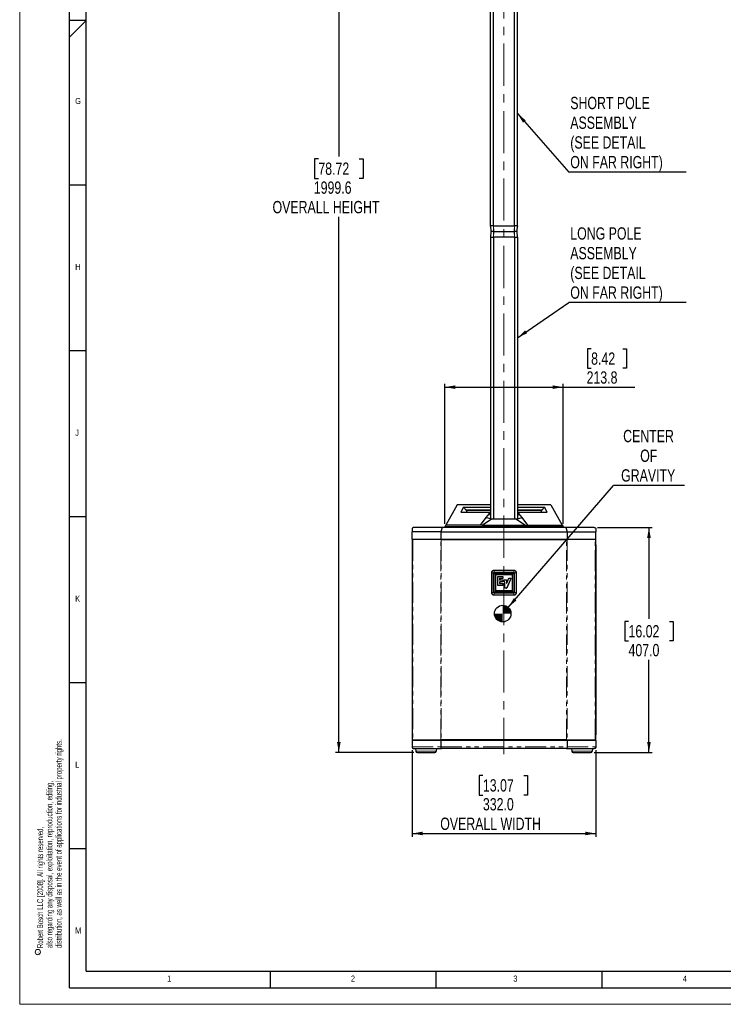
# Model space of a CAD drawing. Header units: millimetres. Extents: x 0 to 5046, y 0 to 3564.
# Tile 1 of 17: x 0 to 1272, y 0 to 1781. Entities that reach past the tile are written whole.
import ezdxf

# ---------------------------------------------------------------- set-up
doc = ezdxf.new("R2010")
doc.units = ezdxf.units.MM
doc.header["$LTSCALE"] = 6
doc.linetypes.add('CENTERX2', pattern=[20.32, 12.7, -2.54, 2.54, -2.54])
doc.linetypes.add('PHANTOM', pattern=[12.7, 6.35, -1.27, 1.27, -1.27, 1.27, -1.27])
doc.layers.add('FORMAT', color=7, linetype='Continuous')
doc.layers.add('SLD-0', color=7, linetype='Continuous')
doc.styles.add('SLDTEXTSTYLE0', font='TXT', dxfattribs={"width": 0.75})
doc.styles.add('SLDTEXTSTYLE1', font='TXT', dxfattribs={"width": 0.605})
doc.dimstyles.new('SLDDIMSTYLE0', dxfattribs={"dimtxt": 22.225, "dimasz": 19.2, "dimexe": 0, "dimexo": 0.0625, "dimgap": 5.55625, "dimtad": 0, "dimtih": 1, "dimtoh": 1, "dimdec": 1, "dimrnd": 1e-09, "dimzin": 4, "dimdsep": 46, "dimtxsty": 'SLDTEXTSTYLE0', "dimsah": 1, "dimcen": 0.09, "dimadec": 0, "dimazin": 1, "dimtfac": 1, "dimtdec": 1, "dimtofl": 0, "dimtmove": 0, "dimatfit": 3, "dimfxl": 1, "dimfrac": 2, "dimtolj": 1, "dimtzin": 12, "dimarcsym": 0})
doc.dimstyles.new('SLDDIMSTYLE1', dxfattribs={"dimtxt": 22.225, "dimasz": 19.2, "dimexe": 0, "dimexo": 0.0625, "dimgap": 5.55625, "dimtad": 0, "dimtih": 1, "dimtoh": 1, "dimdec": 1, "dimrnd": 1e-09, "dimzin": 12, "dimdsep": 46, "dimtxsty": 'SLDTEXTSTYLE0', "dimsah": 1, "dimcen": 0.09, "dimadec": 0, "dimazin": 3, "dimtfac": 1, "dimtdec": 1, "dimtofl": 0, "dimtmove": 0, "dimatfit": 3, "dimfxl": 1, "dimfrac": 2, "dimtolj": 1, "dimtzin": 12, "dimarcsym": 0})
doc.dimstyles.new('SLDDIMSTYLE2', dxfattribs={"dimtxt": 0.18, "dimasz": 19.2, "dimexe": 0, "dimexo": 0.0625, "dimgap": 0, "dimtad": 0, "dimtih": 1, "dimtoh": 1, "dimdec": 0, "dimrnd": 1e-09, "dimzin": 0, "dimdsep": 46, "dimtxsty": 'Standard', "dimsah": 1, "dimcen": 0.09, "dimadec": 0, "dimazin": 0, "dimtfac": 19.2, "dimtdec": 0, "dimtofl": 0, "dimtmove": 0, "dimatfit": 3, "dimfxl": 1, "dimfrac": 2, "dimtolj": 1, "dimtzin": 0, "dimarcsym": 0})

# ---------------------------------------------------------------- blocks, each defined once
blk = doc.blocks.new('SW_NOTE_0')
at = {"color": 0, "linetype": 'Continuous', "lineweight": 0, "char_height": 10.8, "attachment_point": 1, "rotation": 90, "style": 'SLDTEXTSTYLE1'}
for s, insert in [('distribution, as well as in the event of applications for industrial property rights.', (19.7, 0)), ('also regarding any disposal, exploitation, reproduction, editing,', (2.9, 0)), ('Robert Bosch LLC [2008]. All rights reserved,', (-13.9, 0))]:
    blk.add_mtext(s, dxfattribs=dict(at, insert=insert))
blk = doc.blocks.new('SW_NOTE_0_1')
at = {"color": 0, "linetype": 'Continuous', "lineweight": 0}
blk.add_circle((-6.3, 2.3), 4.83, dxfattribs=at)
at = {"color": 0, "linetype": 'Continuous', "lineweight": 0, "insert": (-7.7, 0), "char_height": 6, "attachment_point": 1, "rotation": 90, "style": 'SLDTEXTSTYLE1'}
blk.add_mtext('c', dxfattribs=at)
blk = doc.blocks.new('_D')
at = {"layer": 'SLD-0', "color": 7, "transparency": 16777216}
for p, q in [((709.3, 459.3), (709.3, 302.9)), ((1041.3, 459.3), (1041.3, 302.9)), ((837.2, 413.7), (830.5, 413.7)), ((830.5, 413.7), (830.5, 378.4)), ((911.1, 413.7), (917.8, 413.7)), ((917.8, 413.7), (917.8, 378.4)), ((830.5, 378.4), (837.2, 378.4)), ((917.8, 378.4), (911.1, 378.4)), ((709.3, 308.9), (1041.3, 308.9))]:
    blk.add_line(p, q, dxfattribs=at)
for points in [[(709.3, 308.9), (728.5, 305.6), (728.5, 312.2)], [(1041.3, 308.9), (1022.1, 312.2), (1022.1, 305.6)]]:
    blk.add_solid(points, dxfattribs=at)
at = {"layer": 'SLD-0', "color": 7, "transparency": 16777216, "attachment_point": 1, "style": 'SLDTEXTSTYLE0'}
for s, insert, char_height in [('13.07', (837.2, 407), 22.23), ('332.0', (837.2, 372.9), 22.23), ('OVERALL WIDTH', (760.1, 337.6), 22.225)]:
    blk.add_mtext(s, dxfattribs=dict(at, insert=insert, char_height=char_height))
blk = doc.blocks.new('_D_1')
at = {"layer": 'SLD-0', "color": 7, "transparency": 16777216}
for p, q in [((827, 2454.9), (570.8, 2454.9)), ((576.8, 2454.9), (576.8, 1533.3)), ((539.8, 1528.8), (533.1, 1528.8)), ((533.1, 1528.8), (533.1, 1493.5)), ((613.7, 1528.8), (620.5, 1528.8)), ((620.5, 1528.8), (620.5, 1493.5)), ((533.1, 1493.5), (539.8, 1493.5)), ((620.5, 1493.5), (613.7, 1493.5)), ((576.8, 455.3), (576.8, 1424.1)), ((712.2, 455.3), (570.8, 455.3))]:
    blk.add_line(p, q, dxfattribs=at)
for points in [[(576.8, 2454.9), (573.5, 2435.7), (580.1, 2435.7)], [(576.8, 455.3), (580.1, 474.5), (573.5, 474.5)]]:
    blk.add_solid(points, dxfattribs=at)
at = {"layer": 'SLD-0', "color": 7, "transparency": 16777216, "attachment_point": 1, "style": 'SLDTEXTSTYLE0'}
for s, insert, char_height in [('78.72', (539.8, 1522.2), 22.23), ('1999.6', (531.6, 1488), 22.23), ('OVERALL HEIGHT', (457, 1452.7), 22.225)]:
    blk.add_mtext(s, dxfattribs=dict(at, insert=insert, char_height=char_height))
blk = doc.blocks.new('_D_3')
at = {"layer": 'SLD-0', "color": 7, "transparency": 16777216}
for p, q in [((1044.3, 862.3), (1143.3, 862.3)), ((1137.3, 862.3), (1137.3, 696.9)), ((1100.4, 692.4), (1093.6, 692.4)), ((1093.6, 692.4), (1093.6, 657.1)), ((1174.3, 692.4), (1181, 692.4)), ((1181, 692.4), (1181, 657.1)), ((1093.6, 657.1), (1100.4, 657.1)), ((1181, 657.1), (1174.3, 657.1)), ((1137.3, 455.3), (1137.3, 622.9)), ((1038.4, 455.3), (1143.3, 455.3))]:
    blk.add_line(p, q, dxfattribs=at)
for points in [[(1137.3, 862.3), (1134, 843.1), (1140.6, 843.1)], [(1137.3, 455.3), (1140.6, 474.5), (1134, 474.5)]]:
    blk.add_solid(points, dxfattribs=at)
at = {"layer": 'SLD-0', "color": 7, "transparency": 16777216, "char_height": 22.23, "attachment_point": 1, "style": 'SLDTEXTSTYLE0'}
for s, insert in [('16.02', (1100.4, 685.7)), ('407.0', (1100.4, 651.6))]:
    blk.add_mtext(s, dxfattribs=dict(at, insert=insert))
blk = doc.blocks.new('_D_4')
at = {"layer": 'SLD-0', "color": 7, "transparency": 16777216}
for p, q in [((1032.8, 1185.4), (1026.1, 1185.4)), ((1026.1, 1185.4), (1026.1, 1150.1)), ((1090.3, 1185.4), (1097, 1185.4)), ((1097, 1185.4), (1097, 1150.1)), ((1026.1, 1150.1), (1032.8, 1150.1)), ((1097, 1150.1), (1090.3, 1150.1)), ((768.4, 869.1), (768.4, 1122)), ((982.2, 869.1), (982.2, 1122)), ((768.4, 1116), (982.2, 1116)), ((982.2, 1116), (1112, 1116))]:
    blk.add_line(p, q, dxfattribs=at)
for points in [[(768.4, 1116), (787.6, 1112.7), (787.6, 1119.3)], [(982.2, 1116), (963, 1119.3), (963, 1112.7)]]:
    blk.add_solid(points, dxfattribs=at)
at = {"layer": 'SLD-0', "color": 7, "transparency": 16777216, "char_height": 22.23, "attachment_point": 1, "style": 'SLDTEXTSTYLE0'}
for s, insert in [('8.42', (1032.8, 1178.8)), ('213.8', (1024.6, 1144.6))]:
    blk.add_mtext(s, dxfattribs=dict(at, insert=insert))
blk = doc.blocks.new('SW_NOTE_0_2')
at = {"layer": 'SLD-0', "color": 0}
blk.add_line((212, 0), (0, 0), dxfattribs=at)
at = {"layer": 'SLD-0', "color": 0, "attachment_point": 1, "style": 'SLDTEXTSTYLE0'}
for s, insert, char_height in [('SHORT POLE', (2.7, 136.2), 22.23), ('ASSEMBLY', (2.7, 100.6), 22.23), ('(SEE DETAIL', (2.7, 64.9), 22.225), ('ON FAR RIGHT)', (2.7, 29.3), 22.225)]:
    blk.add_mtext(s, dxfattribs=dict(at, insert=insert, char_height=char_height))
blk = doc.blocks.new('SW_NOTE_0_3')
at = {"layer": 'SLD-0', "color": 0}
blk.add_line((212, 0), (0, 0), dxfattribs=at)
at = {"layer": 'SLD-0', "color": 0, "attachment_point": 1, "style": 'SLDTEXTSTYLE0'}
for s, insert, char_height in [('LONG POLE', (2.7, 135.8), 22.23), ('ASSEMBLY', (2.7, 100.2), 22.23), ('(SEE DETAIL', (2.7, 64.5), 22.225), ('ON FAR RIGHT)', (2.7, 28.9), 22.225)]:
    blk.add_mtext(s, dxfattribs=dict(at, insert=insert, char_height=char_height))
blk = doc.blocks.new('SW_NOTE_0_4')
at = {"layer": 'SLD-0', "color": 0}
blk.add_line((128.8, 0), (0, 0), dxfattribs=at)
at = {"layer": 'SLD-0', "color": 0, "char_height": 22.23, "attachment_point": 2, "style": 'SLDTEXTSTYLE0'}
for s, insert in [('CENTER', (63.6, 100.5)), ('OF', (64, 64.9)), ('GRAVITY', (63, 29.3))]:
    blk.add_mtext(s, dxfattribs=dict(at, insert=insert))
blk = doc.blocks.new('SW_DOWELSYMBOL_0')
at = {"linetype": 'Continuous', "lineweight": 18}
h = blk.add_hatch(color=0, dxfattribs=at)
edge = h.paths.add_edge_path(flags=0)
edge.add_arc((0, 0), 15, 180, 270)
edge.add_line((0, -15), (0, 0))
edge.add_line((0, 0), (-15, 0))
h = blk.add_hatch(color=0, dxfattribs=at)
edge = h.paths.add_edge_path(flags=0)
edge.add_arc((0, 0), 15, 0, 90)
edge.add_line((0, 15), (0, 0))
edge.add_line((0, 0), (15, 0))
at = {"layer": 'SLD-0', "color": 0}
blk.add_circle((0, 0), 15, dxfattribs=at)

msp = doc.modelspace()

# ---------------------------------------------------------------- linework, layer by layer
at = {"color": 7, "linetype": 'Continuous', "lineweight": 18}
for q in [(0.000025, 3564.00006), (5046.000025, 0.00006)]:
    msp.add_line((0.000025, 0.00006), q, dxfattribs=at)
at = {"color": 7, "linetype": 'Continuous', "lineweight": 25}
for p, q in [((851.05226, 1407.43035), (851.05226, 1834.930356)), ((856.336162, 1407.43035), (856.336162, 1834.930355)), ((894.254251, 1407.43035), (894.254251, 1834.93035)), ((899.538152, 1407.43035), (899.538152, 1834.93035)), ((850.969502, 1407.43035), (851.333788, 1397.43035)), ((856.142494, 1407.43035), (851.096892, 1407.43035)), ((856.5148, 1407.43035), (894.075613, 1407.43035)), ((899.49352, 1407.43035), (894.447918, 1407.43035)), ((899.256625, 1397.43035), (899.620911, 1407.430364)), ((851.333788, 1397.43035), (850.969501, 1387.430335)), ((856.298573, 1397.43035), (851.461178, 1397.43035)), ((856.670879, 1397.43035), (893.919534, 1397.43035)), ((899.129234, 1397.43035), (894.291839, 1397.43035)), ((899.620911, 1387.43035), (899.256625, 1397.43035)), ((851.05226, 1387.43035), (851.05226, 877.923805)), ((851.096892, 1387.43035), (856.142494, 1387.43035)), ((856.336162, 1387.43035), (856.336162, 877.432334)), ((894.075613, 1387.43035), (856.5148, 1387.43035)), ((894.254251, 1387.43035), (894.254251, 877.432362)), ((894.447918, 1387.43035), (899.49352, 1387.43035)), ((899.538152, 1387.43035), (899.538152, 877.9238)), ((790.743553, 903.326119), (770.348803, 866.678296)), ((851.05226, 903.326119), (790.743553, 903.326119)), ((802.290512, 899.09934), (797.279394, 890.16453)), ((802.290512, 899.09934), (851.05226, 899.099331)), ((802.290512, 899.099152), (806.808534, 893.394686)), ((808.822421, 890.16372), (806.808534, 893.39454)), ((851.05226, 893.394539), (806.808534, 893.394539)), ((806.81005, 893.394539), (808.820325, 890.16372)), ((806.810188, 893.394539), (851.05226, 893.394539)), ((959.846859, 903.326119), (899.538152, 903.326119)), ((899.538152, 899.099323), (948.300918, 899.099314)), ((899.538152, 893.394539), (943.78023, 893.394539)), ((943.780834, 893.394539), (899.538152, 893.394539)), ((943.780834, 893.39454), (941.767389, 890.163779)), ((941.769888, 890.163779), (943.780355, 893.394539)), ((948.300918, 899.098955), (943.780834, 893.394632)), ((953.310243, 890.164482), (948.300918, 899.099314)), ((959.846859, 903.326119), (980.241615, 866.678286)), ((797.279394, 890.163714), (851.05226, 890.163739)), ((842.615674, 880.257858), (832.031284, 866.678297)), ((852.722525, 877.432191), (835.840405, 865.918908)), ((848.34411, 887.609371), (842.615674, 880.257858)), ((852.722543, 877.432723), (842.615684, 880.257756)), ((848.344026, 887.609086), (851.05226, 883.881763)), ((851.05226, 887.954431), (848.34411, 887.609371)), ((875.29525, 877.433088), (852.722525, 877.432191)), ((897.867714, 877.432224), (875.29525, 877.433088)), ((897.867679, 877.432685), (907.974979, 880.257851)), ((897.867714, 877.432224), (914.750036, 865.918908)), ((899.538152, 890.16376), (953.310243, 890.163784)), ((902.246311, 887.609405), (899.538152, 887.954466)), ((902.246225, 887.609483), (899.538152, 883.882447)), ((907.975005, 880.257836), (902.246311, 887.609405)), ((918.55893, 866.67829), (907.975005, 880.257836)), ((709.295206, 859.33035), (709.295206, 854.33035)), ((763.664914, 862.33035), (712.295206, 862.33035)), ((763.664914, 862.33035), (761.295206, 854.33035)), ((986.925498, 862.33035), (763.664914, 862.33035)), ((768.374349, 862.33035), (768.374349, 863.13035)), ((770.348803, 866.678296), (768.587447, 863.513271)), ((981.216064, 863.13035), (769.374349, 863.13035)), ((832.031284, 866.678302), (770.348803, 866.678296)), ((835.840405, 865.91924), (832.031284, 866.678296)), ((875.295206, 865.919878), (835.840405, 865.91924)), ((914.750036, 865.919243), (875.295206, 865.919878)), ((914.750036, 865.919243), (918.55893, 866.678256)), ((918.55893, 866.67829), (980.241615, 866.678295)), ((980.241615, 866.678286), (982.002966, 863.513271)), ((982.216064, 863.13035), (982.216064, 862.33035)), ((986.925498, 862.33035), (989.295206, 854.33035)), ((1038.295206, 862.33035), (986.925498, 862.33035)), ((1041.295206, 859.33035), (1041.295206, 854.33035)), ((761.295206, 854.33035), (709.295206, 854.33035)), ((709.295206, 841.33035), (709.295206, 854.33035)), ((709.295206, 841.33035), (761.295206, 841.33035)), ((709.295206, 841.33035), (709.295206, 831.081822)), ((709.795206, 478.33035), (709.795206, 840.33035)), ((710.705928, 840.33035), (709.795206, 840.33035)), ((760.946462, 840.33035), (710.705928, 840.33035)), ((712.295206, 840.33035), (712.295206, 841.33035)), ((762.03574, 840.33035), (760.946462, 840.33035)), ((761.295206, 854.33035), (761.295206, 841.33035)), ((761.295206, 854.33035), (989.295206, 854.33035)), ((761.295206, 841.33035), (989.295206, 841.33035)), ((762.03574, 840.33035), (988.554673, 840.33035)), ((762.48006, 841.33035), (762.48006, 840.33035)), ((988.110352, 841.33035), (988.110352, 840.33035)), ((989.643951, 840.33035), (988.554673, 840.33035)), ((989.295206, 854.33035), (1041.295206, 854.33035)), ((989.295206, 854.33035), (989.295206, 841.33035)), ((989.295206, 841.33035), (1041.295206, 841.33035)), ((1039.884484, 840.33035), (989.643951, 840.33035)), ((1038.295206, 840.33035), (1038.295206, 841.33035)), ((1040.795206, 840.33035), (1039.884484, 840.33035)), ((1040.795206, 840.33035), (1040.795206, 478.33035)), ((1041.295206, 841.33035), (1041.295206, 854.33035)), ((1041.295206, 831.081822), (1041.295206, 841.33035)), ((709.295206, 831.081822), (709.795206, 831.081822)), ((709.295206, 831.081822), (709.295206, 487.578878)), ((1041.295206, 831.081822), (1040.795206, 831.081822)), ((1041.295206, 831.081822), (1041.295206, 487.578878)), ((856.544904, 744.58035), (856.544904, 780.08035)), ((856.880201, 744.348903), (856.880201, 780.471796)), ((857.233755, 780.82535), (893.356648, 780.82535)), ((893.045206, 781.080652), (857.545206, 781.080652)), ((860.443779, 748.058927), (860.443779, 776.761772)), ((860.943779, 777.261772), (889.646623, 777.261772)), ((863.991307, 757.48884), (863.991307, 773.538178)), ((863.991307, 773.538178), (873.209293, 773.538178)), ((873.209293, 770.165577), (867.539974, 770.165577)), ((867.539974, 770.165577), (867.539974, 767.349466)), ((867.539974, 767.349466), (873.209293, 767.349466)), ((873.209293, 773.538178), (873.209293, 770.165577)), ((873.209293, 767.349466), (873.209293, 763.924044)), ((875.246312, 763.924044), (875.246312, 767.331859)), ((875.246312, 767.331859), (880.075858, 767.331859)), ((880.075858, 767.331859), (880.07586, 761.82357)), ((887.806073, 770.258624), (880.164935, 752.303703)), ((880.325177, 761.772333), (884.044261, 770.439421)), ((884.044261, 770.439421), (887.686528, 770.439421)), ((890.146623, 776.761772), (890.146623, 748.058927)), ((893.710201, 780.471796), (893.710201, 744.348903)), ((894.045508, 744.58035), (894.045508, 780.08035)), ((873.244506, 757.48884), (863.991307, 757.48884)), ((873.209293, 763.924044), (867.504761, 763.924044)), ((867.504761, 763.924044), (867.504761, 760.967081)), ((867.504761, 760.967081), (873.244506, 760.967081)), ((873.244506, 760.967081), (873.244506, 757.48884)), ((876.720863, 763.924044), (875.246312, 763.924044)), ((876.720863, 752.303703), (876.720863, 763.924044)), ((880.164935, 752.303703), (876.720863, 752.303703)), ((893.356648, 743.99535), (857.233755, 743.99535)), ((893.045206, 743.580048), (857.545206, 743.580048)), ((889.646623, 747.558927), (860.943779, 747.558927)), ((709.795206, 487.578878), (709.295206, 487.578878)), ((709.295206, 487.578878), (709.295206, 477.33035)), ((1040.795206, 487.578878), (1041.295206, 487.578878)), ((1041.295206, 477.33035), (1041.295206, 487.578878)), ((709.295206, 477.33035), (709.295206, 465.33035)), ((761.295206, 477.33035), (709.295206, 477.33035)), ((709.795206, 478.33035), (710.705928, 478.33035)), ((710.705928, 478.33035), (760.946462, 478.33035)), ((712.295206, 478.33035), (712.295206, 477.33035)), ((721.295206, 478.33035), (721.295206, 477.33035)), ((760.946462, 478.33035), (762.03574, 478.33035)), ((761.295206, 477.33035), (761.295206, 465.33035)), ((989.295206, 477.33035), (761.295206, 477.33035)), ((988.554673, 478.33035), (762.03574, 478.33035)), ((988.554673, 478.33035), (989.643951, 478.33035)), ((989.295206, 477.33035), (989.295206, 465.33035)), ((1041.295206, 477.33035), (989.295206, 477.33035)), ((989.643951, 478.33035), (1039.884484, 478.33035)), ((1029.295206, 477.33035), (1029.295206, 478.33035)), ((1038.295206, 477.33035), (1038.295206, 478.33035)), ((1039.884484, 478.33035), (1040.795206, 478.33035)), ((1041.295206, 477.33035), (1041.295206, 465.33035)), ((712.295206, 462.33035), (762.183847, 462.33035)), ((715.45243, 462.33035), (715.695122, 457.69951)), ((718.191695, 455.33035), (750.398717, 455.33035)), ((753.137983, 462.33035), (752.895291, 457.69951)), ((988.406566, 462.33035), (762.183847, 462.33035)), ((988.406566, 462.33035), (1038.295206, 462.33035)), ((997.45243, 462.33035), (997.695122, 457.69951)), ((1000.191695, 455.33035), (1032.398717, 455.33035)), ((1035.137983, 462.33035), (1034.895291, 457.69951))]:
    msp.add_line(p, q, dxfattribs=at)
at = {"color": 8, "linetype": 'PHANTOM', "lineweight": 18}
for p, q in [((851.461178, 1397.43035), (851.096892, 1407.43035)), ((856.142494, 1407.43035), (856.298573, 1397.43035)), ((856.670879, 1397.43035), (856.5148, 1407.43035)), ((894.075613, 1407.43035), (893.919534, 1397.43035)), ((894.291839, 1397.43035), (894.447918, 1407.43035)), ((899.49352, 1407.43035), (899.129234, 1397.43035)), ((851.096892, 1387.43035), (851.461178, 1397.43035)), ((856.298573, 1397.43035), (856.142494, 1387.43035)), ((856.5148, 1387.43035), (856.670879, 1397.43035)), ((893.919534, 1397.43035), (894.075613, 1387.43035)), ((894.447918, 1387.43035), (894.291839, 1397.43035)), ((899.129234, 1397.43035), (899.49352, 1387.43035)), ((769.374349, 863.13035), (769.374349, 862.33035)), ((981.216064, 862.33035), (981.216064, 863.13035)), ((710.705928, 840.33035), (710.705928, 478.33035)), ((760.946462, 478.33035), (760.946462, 840.33035)), ((762.03574, 840.33035), (762.03574, 478.33035)), ((988.554673, 478.33035), (988.554673, 840.33035)), ((989.643951, 840.33035), (989.643951, 478.33035)), ((1039.884484, 478.33035), (1039.884484, 840.33035)), ((857.545206, 784.994865), (893.045206, 784.994865)), ((857.545206, 784.994865), (857.545206, 784.287758)), ((893.045206, 784.287758), (857.545206, 784.287758)), ((857.545206, 784.287758), (857.545206, 781.080652)), ((893.045206, 784.287758), (893.045206, 784.994865)), ((893.045206, 781.080652), (893.045206, 784.287758)), ((852.630691, 744.58035), (852.630691, 780.08035)), ((853.337797, 780.08035), (852.630691, 780.08035)), ((853.337797, 780.08035), (853.337797, 744.58035)), ((856.544904, 780.08035), (853.337797, 780.08035)), ((856.880201, 780.471796), (859.250912, 778.101085)), ((859.604465, 778.454639), (857.233755, 780.82535)), ((859.321623, 778.101086), (859.250912, 778.101086)), ((859.250912, 746.719614), (859.250912, 778.101085)), ((859.321623, 778.101086), (859.321623, 746.719614)), ((859.604465, 778.454639), (859.604465, 778.383928)), ((859.604465, 778.454639), (890.985937, 778.454639)), ((890.985937, 778.383928), (859.604465, 778.383928)), ((860.743779, 776.761772), (860.443779, 776.761772)), ((860.743779, 776.761772), (860.743779, 748.058927)), ((860.943779, 777.261772), (860.943779, 776.961772)), ((889.646623, 776.961772), (860.943779, 776.961772)), ((864.191307, 773.338178), (864.191307, 757.68884)), ((873.009293, 773.338178), (864.191307, 773.338178)), ((867.339974, 770.365577), (873.009293, 770.365577)), ((867.339974, 767.149466), (867.339974, 770.365577)), ((873.009293, 767.149466), (867.339974, 767.149466)), ((873.009293, 770.365577), (873.009293, 773.338178)), ((873.009293, 764.124044), (873.009293, 767.149466)), ((879.875858, 767.131859), (875.446312, 767.131859)), ((875.446312, 767.131859), (875.446312, 764.124044)), ((879.875974, 761.82424), (879.875858, 767.131859)), ((887.580542, 770.239421), (880.032692, 752.503703)), ((880.509039, 761.693761), (884.176075, 770.239421)), ((887.580542, 770.239421), (884.176075, 770.239421)), ((889.646623, 776.961772), (889.646623, 777.261772)), ((890.146623, 776.761772), (889.846623, 776.761772)), ((889.846623, 748.058927), (889.846623, 776.761772)), ((893.356648, 780.82535), (890.985937, 778.454639)), ((890.985937, 778.383928), (890.985937, 778.454639)), ((891.33949, 778.101086), (891.26878, 778.101086)), ((891.26878, 746.719614), (891.26878, 778.101086)), ((891.33949, 778.101086), (891.33949, 746.719614)), ((891.33949, 778.101086), (893.710201, 780.471796)), ((897.252615, 780.08035), (894.045508, 780.08035)), ((897.959722, 780.08035), (897.252615, 780.08035)), ((897.252615, 744.58035), (897.252615, 780.08035)), ((897.959722, 780.08035), (897.959722, 744.58035)), ((860.443779, 748.058927), (860.743779, 748.058927)), ((860.943779, 747.858927), (860.943779, 747.558927)), ((860.943779, 747.858927), (889.646623, 747.858927)), ((864.191307, 757.68884), (873.044506, 757.68884)), ((867.304761, 764.124044), (873.009293, 764.124044)), ((867.304761, 760.767081), (867.304761, 764.124044)), ((873.044506, 760.767081), (867.304761, 760.767081)), ((873.044506, 757.68884), (873.044506, 760.767081)), ((875.446312, 764.124044), (876.920863, 764.124044)), ((876.920863, 764.124044), (876.920863, 752.503703)), ((876.920863, 752.503703), (880.032692, 752.503703)), ((879.875974, 761.823572), (880.075858, 761.823572)), ((880.325175, 761.772334), (880.508921, 761.693487)), ((889.646623, 747.558927), (889.646623, 747.858927)), ((889.846623, 748.058927), (890.146623, 748.058927)), ((852.630691, 744.58035), (853.337797, 744.58035)), ((853.337797, 744.58035), (856.544904, 744.58035)), ((859.250912, 746.719614), (856.880201, 744.348903)), ((857.233755, 743.99535), (859.604465, 746.36606)), ((857.545206, 743.580048), (857.545206, 740.372941)), ((857.545206, 740.372941), (857.545206, 739.665834)), ((857.545206, 740.372941), (893.045206, 740.372941)), ((893.045206, 739.665834), (857.545206, 739.665834)), ((859.250912, 746.719614), (859.321623, 746.719614)), ((859.604465, 746.436771), (859.604465, 746.36606)), ((859.604465, 746.436771), (890.985937, 746.436771)), ((890.985937, 746.36606), (859.604465, 746.36606)), ((890.985937, 746.36606), (890.985937, 746.436771)), ((890.985937, 746.36606), (893.356648, 743.99535)), ((891.26878, 746.719614), (891.33949, 746.719614)), ((893.710201, 744.348903), (891.33949, 746.719614)), ((893.045206, 740.372941), (893.045206, 743.580048)), ((893.045206, 739.665834), (893.045206, 740.372941)), ((894.045508, 744.58035), (897.252615, 744.58035)), ((897.252615, 744.58035), (897.959722, 744.58035)), ((709.295206, 465.33035), (761.295206, 465.33035)), ((716.295206, 477.33035), (716.295206, 478.33035)), ((761.295206, 465.33035), (989.295206, 465.33035)), ((989.295206, 465.33035), (1041.295206, 465.33035)), ((1034.295206, 478.33035), (1034.295206, 477.33035)), ((715.695122, 457.69951), (752.895291, 457.69951)), ((997.695122, 457.69951), (1034.895291, 457.69951))]:
    msp.add_line(p, q, dxfattribs=at)
at = {"color": 8, "linetype": 'PHANTOM', "lineweight": 18, "flags": 128}
msp.add_lwpolyline([(875.29525, 877.433088), (875.29524, 875.973004), (875.295229, 874.518922), (875.295218, 873.070843), (875.295206, 871.628767), (875.295195, 870.192695), (875.295183, 868.762627), (875.295171, 867.338563), (875.295159, 865.920505)], dxfattribs=at)
at = {"color": 8, "linetype": 'PHANTOM', "lineweight": 18}
for centre, radius, start, end in [((857.545206, 780.08035), 4.914516, 90, 180), ((857.545206, 780.08035), 4.207409, 90.000000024, 179.999999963), ((893.045206, 780.08035), 4.914516, 0, 90), ((893.045206, 780.08035), 4.207409, 0.000000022, 90), ((860.943779, 776.761772), 0.2, 90.000000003, 180), ((889.646623, 776.761772), 0.2, 0, 90), ((860.943779, 748.058927), 0.2, 179.999999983, 270.000000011), ((889.646623, 748.058927), 0.2, 269.999999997, 359.999999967), ((857.545206, 744.58035), 4.914516, 180, 270), ((857.545206, 744.58035), 4.207409, 180.000000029, 269.999999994), ((893.045206, 744.58035), 4.914516, 270.000000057, 0), ((893.045206, 744.58035), 4.207409, 270.000000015, 359.999999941)]:
    msp.add_arc(centre, radius, start, end, dxfattribs=at)
at = {"color": 7, "linetype": 'Continuous', "lineweight": 25}
for centre, radius, start, end in [((857.545206, 780.08035), 1.000302, 89.999999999, 179.999999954), ((860.943779, 776.761772), 0.5, 90.000000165, 180), ((889.646623, 776.761772), 0.5, 0.00000016, 90), ((893.045206, 780.08035), 1.000302, 0, 89.999999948), ((860.943779, 748.058927), 0.5, 180.00000016, 269.9999995), ((889.646623, 748.058927), 0.5, 270.000000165, 0), ((857.545206, 744.58035), 1.000302, 180, 269.999999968), ((893.045206, 744.58035), 1.000302, 270.000000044, 359.999999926), ((718.191695, 457.83035), 2.5, 183.000000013, 270.000000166), ((750.398717, 457.83035), 2.5, 269.999999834, 356.999999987), ((1000.191695, 457.83035), 2.5, 183.000000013, 270.000000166), ((1032.398717, 457.83035), 2.5, 269.999999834, 356.999999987)]:
    msp.add_arc(centre, radius, start, end, dxfattribs=at)
for points in [[(850.969502, 1407.43035), (850.975375, 1407.429722), (850.98712, 1407.428466), (851.060301, 1407.429722), (851.096892, 1407.43035)], [(899.620911, 1407.430364), (899.615038, 1407.429734), (899.603293, 1407.428473), (899.530111, 1407.429724), (899.49352, 1407.43035)], [(851.333787, 1397.430364), (851.33966, 1397.429734), (851.351404, 1397.428473), (851.424587, 1397.429724), (851.461178, 1397.43035)], [(851.333788, 1397.43035), (851.33966, 1397.430978), (851.351406, 1397.432234), (851.424587, 1397.430978), (851.461178, 1397.43035)], [(899.256625, 1397.430335), (899.250753, 1397.430965), (899.239008, 1397.432226), (899.165826, 1397.430975), (899.129234, 1397.43035)], [(899.256625, 1397.43035), (899.250752, 1397.429722), (899.239007, 1397.428466), (899.165825, 1397.429722), (899.129234, 1397.43035)], [(850.969501, 1387.430335), (850.975374, 1387.430966), (850.98712, 1387.432226), (851.060301, 1387.430975), (851.096892, 1387.43035)], [(899.620911, 1387.43035), (899.615038, 1387.430978), (899.603293, 1387.432234), (899.530111, 1387.430978), (899.49352, 1387.43035)], [(880.075865, 761.82357), (880.077327, 761.808748), (880.080249, 761.779103), (880.103235, 761.739774), (880.137042, 761.710149), (880.179093, 761.693677), (880.224233, 761.69223), (880.266983, 761.70612), (880.303617, 761.733196), (880.317994, 761.759286), (880.325182, 761.77233)]]:
    msp.add_open_spline(points, degree=3, dxfattribs=at)
for points, knots in [([(856.142494, 1407.43035), (856.167844, 1407.43035), (856.217379, 1407.43035), (856.308609, 1407.43035), (856.408642, 1407.43035), (856.478863, 1407.43035), (856.5148, 1407.43035)], [0, 0, 0, 0, 0.25587912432, 0.50000000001, 0.74412087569, 1, 1, 1, 1]), ([(894.075613, 1407.43035), (894.111549, 1407.43035), (894.18177, 1407.43035), (894.281803, 1407.43035), (894.373034, 1407.43035), (894.422569, 1407.43035), (894.447918, 1407.43035)], [0, 0, 0, 0, 0.2558791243, 0.5, 0.7441208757, 1, 1, 1, 1]), ([(856.298573, 1397.43035), (856.323923, 1397.43035), (856.373458, 1397.43035), (856.464689, 1397.43035), (856.564721, 1397.43035), (856.634942, 1397.43035), (856.670879, 1397.43035)], [0, 0, 0, 0, 0.2558791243, 0.5, 0.7441208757, 1, 1, 1, 1]), ([(856.670879, 1397.43035), (856.634942, 1397.43035), (856.564721, 1397.43035), (856.464689, 1397.43035), (856.373458, 1397.43035), (856.323923, 1397.43035), (856.298573, 1397.43035)], [0, 0, 0, 0, 0.2558791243, 0.5, 0.7441208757, 1, 1, 1, 1]), ([(893.919534, 1397.43035), (893.95547, 1397.43035), (894.025691, 1397.43035), (894.125724, 1397.43035), (894.216954, 1397.43035), (894.266489, 1397.43035), (894.291839, 1397.43035)], [0, 0, 0, 0, 0.2558791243, 0.5, 0.7441208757, 1, 1, 1, 1]), ([(894.291839, 1397.43035), (894.266489, 1397.43035), (894.216954, 1397.43035), (894.125724, 1397.43035), (894.025691, 1397.43035), (893.95547, 1397.43035), (893.919534, 1397.43035)], [0, 0, 0, 0, 0.2558791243, 0.5, 0.7441208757, 1, 1, 1, 1]), ([(856.5148, 1387.43035), (856.478863, 1387.43035), (856.408642, 1387.43035), (856.308609, 1387.43035), (856.217379, 1387.43035), (856.167844, 1387.43035), (856.142494, 1387.43035)], [0, 0, 0, 0, 0.2558791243, 0.5, 0.7441208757, 1, 1, 1, 1]), ([(894.447918, 1387.43035), (894.422569, 1387.43035), (894.373034, 1387.43035), (894.281803, 1387.43035), (894.18177, 1387.43035), (894.111549, 1387.43035), (894.075613, 1387.43035)], [0, 0, 0, 0, 0.25587912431, 0.5, 0.74412087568, 1, 1, 1, 1]), ([(853.072223, 877.432204), (852.90348, 877.465185), (851.899286, 877.661455), (850.822386, 877.963079), (849.926447, 878.214019)], [0, 0, 0, 0, 0.1680383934, 1, 1, 1, 1]), ([(900.664163, 878.214074), (899.76837, 877.963183), (898.691394, 877.661546), (897.687253, 877.465259), (897.518324, 877.432237)], [0, 0, 0, 0, 0.8317674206, 1, 1, 1, 1]), ([(712.295206, 862.33035), (712.068303, 862.318732), (711.641939, 862.296902), (711.000981, 862.06149), (710.485168, 861.737587), (710.062752, 861.359539), (709.715691, 860.916615), (709.358868, 860.209857), (709.321522, 859.693916), (709.295206, 859.33035)], [0, 0, 0, 0, 0.1407259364, 0.2644317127, 0.3632104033, 0.466410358, 0.5809362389, 0.7046992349, 1, 1, 1, 1]), ([(768.374349, 863.13035), (768.376995, 863.135105), (768.382421, 863.144856), (768.445669, 863.258508), (768.528568, 863.407471), (768.587447, 863.513271)], [0, 0, 0, 0, 0.2162193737, 0.4433265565, 1, 1, 1, 1]), ([(768.587447, 863.513271), (768.637672, 863.455389), (768.731802, 863.346909), (768.922363, 863.22242), (769.13971, 863.143491), (769.295876, 863.134745), (769.374349, 863.13035)], [0, 0, 0, 0, 0.2858640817, 0.5357507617, 0.7667151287, 1, 1, 1, 1]), ([(982.002966, 863.513271), (981.953146, 863.456603), (981.862931, 863.353986), (981.678718, 863.227432), (981.463958, 863.145164), (981.29883, 863.135296), (981.216064, 863.13035)], [0, 0, 0, 0, 0.2804711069, 0.5078915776, 0.7533437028, 1, 1, 1, 1]), ([(982.216064, 863.13035), (982.212354, 863.135712), (982.204831, 863.146585), (982.133784, 863.267904), (982.055593, 863.414563), (982.002966, 863.513271)], [0, 0, 0, 0, 0.2413691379, 0.4894017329, 1, 1, 1, 1]), ([(1038.295206, 862.33035), (1038.518241, 862.317226), (1038.938561, 862.292494), (1039.571399, 862.068706), (1040.098133, 861.750873), (1040.515677, 861.373074), (1040.847263, 860.936063), (1041.214089, 860.228463), (1041.261178, 859.707104), (1041.295206, 859.33035)], [0, 0, 0, 0, 0.1381908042, 0.2604279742, 0.3597047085, 0.4666467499, 0.5742830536, 0.6923602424, 1, 1, 1, 1]), ([(857.233755, 780.82535), (857.183266, 780.821355), (857.110081, 780.815565), (857.024933, 780.773287), (856.973155, 780.732414), (856.932272, 780.680641), (856.889987, 780.595489), (856.884196, 780.522294), (856.880201, 780.471796)], [0, 0, 0, 0, 0.2659620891, 0.3855205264, 0.4999809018, 0.6144300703, 0.7339895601, 1, 1, 1, 1]), ([(864.191307, 773.338178), (864.163946, 773.365518), (864.112885, 773.41654), (864.055997, 773.473618), (864.02235, 773.507104), (864.00452, 773.524764), (863.993367, 773.536021), (863.99198, 773.537473), (863.991307, 773.538178)], [0, 0, 0, 0, 0.3036889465, 0.5667430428, 0.6888243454, 0.800159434, 0.9029545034, 1, 1, 1, 1]), ([(867.339974, 770.365577), (867.367314, 770.338216), (867.418336, 770.287155), (867.475413, 770.230267), (867.5089, 770.196619), (867.52656, 770.17879), (867.537817, 770.167637), (867.539269, 770.16625), (867.539974, 770.165577)], [0, 0, 0, 0, 0.30368894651, 0.56674304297, 0.68882434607, 0.80015943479, 0.90295450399, 1, 1, 1, 1]), ([(867.339974, 767.149466), (867.367335, 767.176806), (867.418395, 767.227828), (867.475284, 767.284905), (867.508931, 767.318391), (867.526761, 767.336052), (867.537914, 767.347308), (867.539301, 767.348761), (867.539974, 767.349466)], [0, 0, 0, 0, 0.3036889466, 0.5667430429, 0.6888243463, 0.8001594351, 0.9029545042, 1, 1, 1, 1]), ([(873.009293, 773.338178), (873.036633, 773.365539), (873.087654, 773.4166), (873.144732, 773.473488), (873.178218, 773.507136), (873.195878, 773.524965), (873.207135, 773.536118), (873.208587, 773.537505), (873.209293, 773.538178)], [0, 0, 0, 0, 0.3036889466, 0.5667430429, 0.688824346, 0.8001594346, 0.9029545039, 1, 1, 1, 1]), ([(873.009293, 770.365577), (873.036653, 770.338237), (873.087714, 770.287215), (873.144603, 770.230137), (873.17825, 770.196651), (873.196079, 770.178991), (873.207233, 770.167734), (873.208619, 770.166282), (873.209293, 770.165577)], [0, 0, 0, 0, 0.3036889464, 0.5667430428, 0.6888243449, 0.8001594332, 0.9029545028, 1, 1, 1, 1]), ([(873.009293, 767.149466), (873.036633, 767.176827), (873.087654, 767.227887), (873.144732, 767.284776), (873.178218, 767.318423), (873.195878, 767.336253), (873.207135, 767.347406), (873.208587, 767.348793), (873.209293, 767.349466)], [0, 0, 0, 0, 0.3036889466, 0.5667430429, 0.6888243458, 0.8001594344, 0.9029545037, 1, 1, 1, 1]), ([(875.446312, 767.131859), (875.418951, 767.159199), (875.367891, 767.210221), (875.311002, 767.267299), (875.277355, 767.300785), (875.259526, 767.318445), (875.248372, 767.329702), (875.246985, 767.331154), (875.246312, 767.331859)], [0, 0, 0, 0, 0.30368894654, 0.56674304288, 0.688824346, 0.80015943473, 0.90295450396, 1, 1, 1, 1]), ([(879.875858, 767.131859), (879.903198, 767.15922), (879.95422, 767.210281), (880.011297, 767.267169), (880.044784, 767.300817), (880.062444, 767.318646), (880.073701, 767.329799), (880.075153, 767.331186), (880.075858, 767.331859)], [0, 0, 0, 0, 0.3036889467, 0.566743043, 0.6888243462, 0.8001594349, 0.9029545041, 1, 1, 1, 1]), ([(884.176075, 770.239421), (884.158083, 770.266719), (884.123222, 770.319609), (884.085569, 770.376824), (884.063777, 770.409692), (884.052468, 770.426722), (884.045516, 770.437412), (884.044674, 770.43876), (884.044261, 770.439421)], [0, 0, 0, 0, 0.283277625, 0.5488372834, 0.6706191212, 0.7855936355, 0.8949334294, 1, 1, 1, 1]), ([(887.580542, 770.239421), (887.624882, 770.26874), (887.699518, 770.318094), (887.767392, 770.36297), (887.794944, 770.381186)], [0, 0, 0, 0, 0.594071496, 1, 1, 1, 1]), ([(887.794944, 770.381186), (887.778325, 770.399084), (887.746443, 770.433419), (887.705925, 770.437477), (887.686528, 770.439421)], [0, 0, 0, 0, 0.52126871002, 1, 1, 1, 1]), ([(887.806073, 770.258624), (887.81277, 770.282201), (887.823989, 770.321699), (887.803288, 770.364096), (887.794944, 770.381186)], [0, 0, 0, 0, 0.5968973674, 1, 1, 1, 1]), ([(893.710201, 780.471796), (893.706207, 780.522285), (893.700416, 780.59547), (893.658138, 780.680617), (893.617265, 780.732396), (893.565493, 780.773278), (893.480341, 780.815564), (893.407146, 780.821355), (893.356648, 780.82535)], [0, 0, 0, 0, 0.2659620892, 0.3855205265, 0.4999809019, 0.6144300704, 0.7339895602, 1, 1, 1, 1]), ([(864.191307, 757.68884), (864.163967, 757.661479), (864.112945, 757.610419), (864.055868, 757.55353), (864.022381, 757.519883), (864.004721, 757.502053), (863.993464, 757.4909), (863.992012, 757.489513), (863.991307, 757.48884)], [0, 0, 0, 0, 0.3036889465, 0.566743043, 0.6888243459, 0.8001594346, 0.9029545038, 1, 1, 1, 1]), ([(867.304761, 764.124044), (867.332101, 764.096684), (867.383123, 764.045623), (867.4402, 763.988735), (867.473686, 763.955087), (867.491347, 763.937258), (867.502604, 763.926105), (867.504056, 763.924718), (867.504761, 763.924044)], [0, 0, 0, 0, 0.3036889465, 0.566743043, 0.6888243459, 0.8001594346, 0.9029545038, 1, 1, 1, 1]), ([(867.304761, 760.767081), (867.332122, 760.794421), (867.383182, 760.845443), (867.440071, 760.90252), (867.473718, 760.936007), (867.491548, 760.953667), (867.502701, 760.964924), (867.504088, 760.966376), (867.504761, 760.967081)], [0, 0, 0, 0, 0.3036889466, 0.5667430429, 0.6888243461, 0.8001594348, 0.902954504, 1, 1, 1, 1]), ([(873.009293, 764.124044), (873.036653, 764.096704), (873.087714, 764.045683), (873.144603, 763.988605), (873.17825, 763.955119), (873.196079, 763.937459), (873.207233, 763.926202), (873.208619, 763.92475), (873.209293, 763.924044)], [0, 0, 0, 0, 0.30368894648, 0.56674304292, 0.68882434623, 0.80015943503, 0.90295450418, 1, 1, 1, 1]), ([(873.044506, 760.767081), (873.071846, 760.794442), (873.122868, 760.845502), (873.179945, 760.902391), (873.213431, 760.936038), (873.231092, 760.953868), (873.242348, 760.965021), (873.2438, 760.966408), (873.244506, 760.967081)], [0, 0, 0, 0, 0.3036889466, 0.5667430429, 0.6888243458, 0.8001594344, 0.9029545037, 1, 1, 1, 1]), ([(873.044506, 757.68884), (873.071866, 757.6615), (873.122927, 757.610478), (873.179816, 757.553401), (873.213463, 757.519915), (873.231292, 757.502254), (873.242446, 757.490997), (873.243832, 757.489545), (873.244506, 757.48884)], [0, 0, 0, 0, 0.3036889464, 0.5667430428, 0.6888243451, 0.8001594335, 0.902954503, 1, 1, 1, 1]), ([(875.446312, 764.124044), (875.418972, 764.096684), (875.36795, 764.045623), (875.310873, 763.988735), (875.277387, 763.955087), (875.259726, 763.937258), (875.24847, 763.926105), (875.247017, 763.924718), (875.246312, 763.924044)], [0, 0, 0, 0, 0.3036889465, 0.5667430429, 0.6888243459, 0.8001594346, 0.9029545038, 1, 1, 1, 1]), ([(876.920863, 764.124044), (876.893502, 764.096704), (876.842442, 764.045683), (876.785553, 763.988605), (876.751906, 763.955119), (876.734077, 763.937459), (876.722923, 763.926202), (876.721536, 763.92475), (876.720863, 763.924044)], [0, 0, 0, 0, 0.30368894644, 0.56674304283, 0.68882434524, 0.8001594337, 0.90295450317, 1, 1, 1, 1]), ([(876.920863, 752.503703), (876.893523, 752.476342), (876.842501, 752.425281), (876.785424, 752.368393), (876.751938, 752.334745), (876.734277, 752.316916), (876.723021, 752.305763), (876.721568, 752.304376), (876.720863, 752.303703)], [0, 0, 0, 0, 0.3036889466, 0.5667430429, 0.6888243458, 0.8001594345, 0.9029545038, 1, 1, 1, 1]), ([(880.032692, 752.503703), (880.050747, 752.476398), (880.085719, 752.42351), (880.123497, 752.366291), (880.145359, 752.333425), (880.156702, 752.316399), (880.163675, 752.305711), (880.164521, 752.304363), (880.164935, 752.303703)], [0, 0, 0, 0, 0.2834602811, 0.5490601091, 0.6708081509, 0.7857302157, 0.8950046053, 1, 1, 1, 1]), ([(856.880201, 744.348903), (856.882751, 744.308867), (856.88743, 744.235385), (856.929986, 744.138379), (856.998356, 744.061273), (857.102399, 744.005007), (857.187145, 743.998776), (857.233755, 743.99535)], [0, 0, 0, 0, 0.2121686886, 0.3894101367, 0.5520086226, 0.7536079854, 1, 1, 1, 1]), ([(893.356648, 743.99535), (893.407137, 743.999344), (893.480322, 744.005135), (893.565469, 744.047412), (893.617248, 744.088286), (893.65813, 744.140058), (893.700416, 744.22521), (893.706206, 744.298405), (893.710201, 744.348903)], [0, 0, 0, 0, 0.2659620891, 0.3855205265, 0.499980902, 0.6144300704, 0.7339895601, 1, 1, 1, 1]), ([(709.295206, 465.33035), (709.305287, 465.146675), (709.325823, 464.7725), (709.489802, 464.22481), (709.752235, 463.70318), (710.241612, 463.082978), (711.08968, 462.472972), (711.879494, 462.379531), (712.295206, 462.33035)], [0, 0, 0, 0, 0.1095147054, 0.2231000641, 0.3417603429, 0.4663771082, 0.7191322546, 1, 1, 1, 1]), ([(761.295206, 465.33035), (761.298472, 465.137259), (761.305058, 464.747744), (761.373579, 463.997722), (761.536838, 463.166487), (761.832371, 462.468284), (762.065552, 462.376774), (762.183847, 462.33035)], [0, 0, 0, 0, 0.1207607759, 0.2436061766, 0.4887379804, 0.7406319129, 1, 1, 1, 1]), ([(989.295206, 465.33035), (989.292012, 465.137259), (989.285567, 464.747744), (989.21666, 463.997722), (989.053554, 463.166487), (988.758111, 462.468284), (988.524884, 462.376774), (988.406566, 462.33035)], [0, 0, 0, 0, 0.12076077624, 0.24360617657, 0.48873798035, 0.74063191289, 1, 1, 1, 1]), ([(1041.295206, 465.33035), (1041.285376, 465.146675), (1041.26535, 464.7725), (1041.102435, 464.22481), (1040.839123, 463.70318), (1040.348559, 463.082978), (1039.500547, 462.472972), (1038.710854, 462.379531), (1038.295206, 462.33035)], [0, 0, 0, 0, 0.1095147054, 0.2231000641, 0.3417603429, 0.4663771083, 0.7191322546, 1, 1, 1, 1])]:
    msp.add_open_spline(points, degree=3, knots=knots, dxfattribs=at)
at = {"color": 8, "linetype": 'PHANTOM', "lineweight": 18}
for points, knots in [([(859.250912, 778.101085), (859.258354, 778.148932), (859.272545, 778.240175), (859.350876, 778.355099), (859.465796, 778.433103), (859.556766, 778.447231), (859.604465, 778.454639)], [0, 0, 0, 0, 0.2625797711, 0.5007362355, 0.7382182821, 1, 1, 1, 1]), ([(859.321623, 778.101086), (859.325156, 778.143834), (859.332151, 778.228468), (859.405318, 778.32776), (859.504413, 778.377183), (859.570932, 778.381668), (859.604465, 778.383928)], [0, 0, 0, 0, 0.28205777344, 0.55842850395, 0.77739710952, 1, 1, 1, 1]), ([(890.985937, 778.454639), (891.033784, 778.447197), (891.125027, 778.433006), (891.23995, 778.354674), (891.317955, 778.239754), (891.332083, 778.148784), (891.33949, 778.101086)], [0, 0, 0, 0, 0.2625793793, 0.5007380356, 0.7382197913, 1, 1, 1, 1]), ([(890.985937, 778.383928), (891.028685, 778.380395), (891.113319, 778.3734), (891.212611, 778.300233), (891.262034, 778.201137), (891.266519, 778.134619), (891.26878, 778.101086)], [0, 0, 0, 0, 0.2820577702, 0.5584284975, 0.7773971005, 1, 1, 1, 1]), ([(879.875974, 761.82424), (879.879871, 761.786634), (879.88766, 761.711482), (879.945653, 761.611536), (880.031368, 761.536254), (880.13801, 761.493945), (880.252649, 761.49067), (880.36126, 761.525642), (880.453918, 761.594749), (880.490662, 761.660751), (880.509039, 761.693761)], [0, 0, 0, 0, 0.125059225, 0.2499234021, 0.3749468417, 0.5000328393, 0.6250632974, 0.750094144, 0.8750147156, 1, 1, 1, 1]), ([(859.604465, 746.36606), (859.556619, 746.373502), (859.465375, 746.387693), (859.350452, 746.466025), (859.272447, 746.580946), (859.25832, 746.671916), (859.250912, 746.719614)], [0, 0, 0, 0, 0.2625794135, 0.500737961, 0.7382195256, 1, 1, 1, 1]), ([(859.604465, 746.436771), (859.561717, 746.440304), (859.477083, 746.4473), (859.377791, 746.520466), (859.328368, 746.619562), (859.323883, 746.686081), (859.321623, 746.719614)], [0, 0, 0, 0, 0.2820577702, 0.5584284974, 0.7773971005, 1, 1, 1, 1]), ([(891.33949, 746.719614), (891.332049, 746.671767), (891.317858, 746.580524), (891.239526, 746.4656), (891.124605, 746.387596), (891.033636, 746.373468), (890.985937, 746.36606)], [0, 0, 0, 0, 0.262579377, 0.5007380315, 0.7382197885, 1, 1, 1, 1]), ([(891.26878, 746.719614), (891.265247, 746.676866), (891.258251, 746.592232), (891.185085, 746.492939), (891.085989, 746.443517), (891.01947, 746.439032), (890.985937, 746.436771)], [0, 0, 0, 0, 0.28205777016, 0.55842849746, 0.77739710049, 1, 1, 1, 1])]:
    msp.add_open_spline(points, degree=3, knots=knots, dxfattribs=at)
at = {"layer": 'FORMAT'}
for p, q in [((90.000025, 30.00006), (90.000025, 3534.00006)), ((120.000025, 60.00006), (120.000025, 3504.00006)), ((120.000025, 1779.00006), (90.000025, 1779.00006)), ((90.000025, 1748.912126), (120.000025, 1779.00006)), ((90.000025, 1482.00006), (120.000025, 1482.00006)), ((90.000025, 1182.00006), (120.000025, 1182.00006)), ((90.000025, 882.00006), (120.000025, 882.00006)), ((90.000025, 582.00006), (120.000025, 582.00006)), ((90.000025, 282.00006), (120.000025, 282.00006)), ((120.000025, 60.00006), (4986.000025, 60.00006)), ((453.000025, 30.00006), (453.000025, 60.00006)), ((753.000025, 30.00006), (753.000025, 60.00006)), ((1053.000025, 30.00006), (1053.000025, 60.00006)), ((90.000025, 30.00006), (5016.000025, 30.00006))]:
    msp.add_line(p, q, dxfattribs=at)
at = {"layer": 'SLD-0', "color": 7, "linetype": 'CENTERX2', "lineweight": 18}
msp.add_line((875.295206, 2468.69352), (875.295206, 452.076514), dxfattribs=at)
at = {"layer": 'SLD-0', "color": 7}
msp.add_circle((872.975206, 706.55035), 15, dxfattribs=at)

# ---------------------------------------------------------------- block references
at = {"color": 7, "linetype": 'Continuous', "lineweight": 0}
for name, p in [('SW_NOTE_0', (45.461934, 101.68335)), ('SW_NOTE_0_1', (39.083706, 92.09285))]:
    msp.add_blockref(name, p, dxfattribs=at)
at = {"layer": 'SLD-0', "color": 7}
for name, p in [('SW_NOTE_0_2', (992.438175, 1504.765584)), ('SW_NOTE_0_3', (992.438175, 1269.23137)), ('SW_NOTE_0_4', (1072.958969, 938.238056)), ('SW_DOWELSYMBOL_0', (872.975206, 706.55035))]:
    msp.add_blockref(name, p, dxfattribs=at)

# ---------------------------------------------------------------- texts
at = {"layer": 'FORMAT', "char_height": 11.1125, "attachment_point": 1, "style": 'SLDTEXTSTYLE0'}
for s, insert in [('G', (100.322903, 1639.008146)), ('H', (100.322903, 1339.008146)), ('J', (100.322903, 1039.008146)), ('K', (100.322903, 739.008146)), ('L', (100.322903, 439.008146)), ('M', (100.322903, 139.008146)), ('1', (266.5625, 52.008188)), ('2', (598.587905, 52.008188)), ('3', (892.114392, 52.008188)), ('4', (1198.587905, 52.008188))]:
    msp.add_mtext(s, dxfattribs=dict(at, insert=insert))

# ---------------------------------------------------------------- dimensions: what is measured, and where the dimension line sits
at = {"layer": 'SLD-0', "color": 7}
dim = msp.add_linear_dim(base=(576.762251, 455.33035), p1=(833.002313, 2454.93035), p2=(718.191695, 455.33035), angle=90, text='<>\\POVERALL HEIGHT', dimstyle='SLDDIMSTYLE1', dxfattribs=at)
dim.commit()
dim.dimension.update_dxf_attribs({"geometry": '_D_1', "text_midpoint": (576.762251, 1478.696536), "dimtype": 160})
dim = msp.add_linear_dim(base=(982.216064, 1152.972843), p1=(768.374349, 863.13035), p2=(982.216064, 863.13035), dimstyle='SLDDIMSTYLE1', dxfattribs=at)
dim.commit()
dim.dimension.update_dxf_attribs({"geometry": '_D_4', "text_midpoint": (1061.552104, 1152.972843), "dimtype": 160})
dim = msp.add_linear_dim(base=(1137.345206, 862.33035), p1=(1032.398717, 455.33035), p2=(1038.295206, 862.33035), angle=90, dimstyle='SLDDIMSTYLE0', dxfattribs=at)
dim.commit()
dim.dimension.update_dxf_attribs({"geometry": '_D_3', "text_midpoint": (1137.345206, 659.89262), "dimtype": 160})
dim = msp.add_linear_dim(base=(1041.295206, 363.576625), p1=(709.295206, 465.33035), p2=(1041.295206, 465.33035), text='<>\\POVERALL WIDTH', dimstyle='SLDDIMSTYLE0', dxfattribs=at)
dim.commit()
dim.dimension.update_dxf_attribs({"geometry": '_D', "text_midpoint": (874.148988, 363.576625), "dimtype": 160})

# ---------------------------------------------------------------- leaders
for points in [[(899.538152, 1610.818947), (992.438175, 1504.765584)], [(899.538152, 1205.170388), (992.438175, 1269.23137)], [(882.90999, 717.78868), (1072.958969, 938.238056)]]:
    msp.add_leader(points, dimstyle='SLDDIMSTYLE2', dxfattribs=at)

doc.saveas('drawing.dxf')
